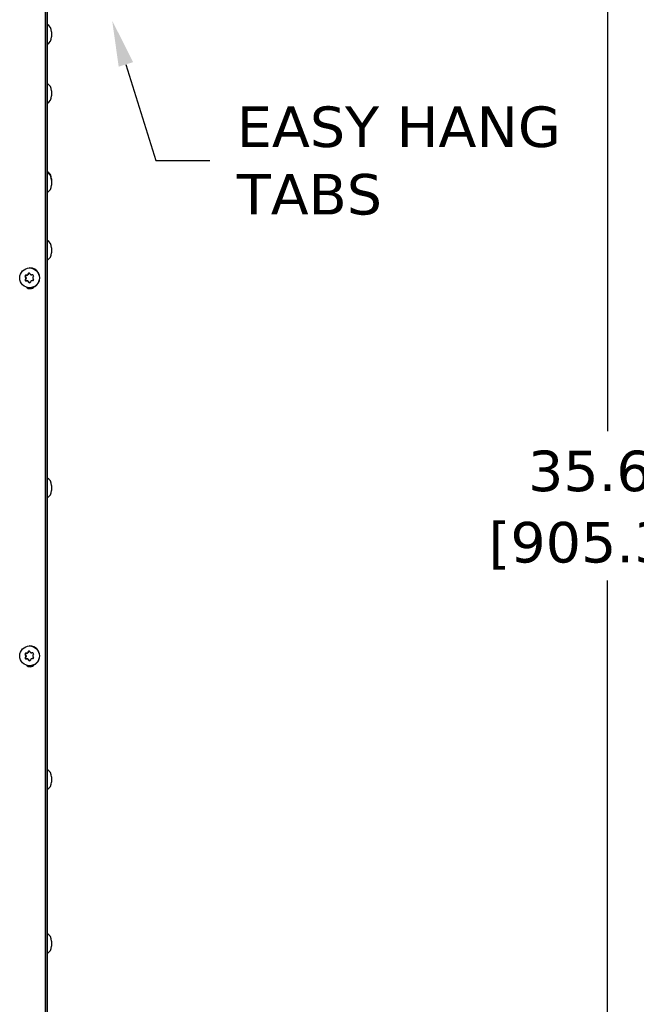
# Model space of a CAD drawing. Header units: inches. Extents: x -1 to 128, y 3 to 101.
# Tile 11 of 17: x 55 to 66, y 56 to 75. Entities that reach past the tile are written whole.
import ezdxf
from ezdxf import colors
from ezdxf.entities.mleader import LeaderData, LeaderLine
from ezdxf.math import Vec2, Vec3

# ---------------------------------------------------------------- set-up
doc = ezdxf.new("R2010")
doc.units = ezdxf.units.IN
doc.header["$LTSCALE"] = 12
doc.header["$MEASUREMENT"] = 0
doc.header["$PDSIZE"] = -1
doc.linetypes.add('SLD-Solid', pattern=[0])
doc.layers.add('DIMENSIONS', color=140, linetype='SLD-Solid', lineweight=25)
doc.styles.get("Standard").update_dxf_attribs({"font": 'verdana.ttf'})
doc.dimstyles.get("Standard").update_dxf_attribs({"dimtxt": 0.18, "dimasz": 0.18, "dimexe": 0.18, "dimexo": 0.0625, "dimgap": 0.09, "dimtad": 0, "dimtih": 1, "dimtoh": 1, "dimdec": 4, "dimzin": 0, "dimdsep": 46, "dimtxsty": 'Standard', "dimcen": 0.09, "dimadec": 0, "dimazin": 0, "dimtfac": 1, "dimtdec": 4, "dimtofl": 0, "dimtmove": 0, "dimatfit": 3, "dimfxl": 1, "dimtolj": 1, "dimtzin": 0, "dimarcsym": 0})

# ---------------------------------------------------------------- blocks, each defined once
blk = doc.blocks.new('*D94')
at = {"layer": 'Defpoints', "color": 0, "transparency": 16777216}
for p in [(65.73, 83.465), (81.898, 83.465), (81.138, 47.823)]:
    blk.add_point(p, dxfattribs=at)
at = {"layer": 'DIMENSIONS', "color": 0, "lineweight": -2, "transparency": 16777216}
for p, q in [((81.298, 83.465), (64.23, 83.465)), ((65.73, 82.715), (65.73, 67.025)), ((65.73, 48.573), (65.73, 64.262)), ((80.538, 47.823), (64.23, 47.823))]:
    blk.add_line(p, q, dxfattribs=at)
at = {"layer": 'DIMENSIONS', "color": 0, "transparency": 16777216}
for points in [[(65.605, 82.715), (65.855, 82.715), (65.73, 83.465)], [(65.605, 48.573), (65.855, 48.573), (65.73, 47.823)]]:
    blk.add_solid(points, dxfattribs=at)
at = {"layer": 'DIMENSIONS', "color": 0, "transparency": 16777216, "char_height": 0.75, "attachment_point": 5}
for s, insert in [('\\A1;35.64', (65.73, 66.284)), ('\\A1;[905.31]', (65.73, 64.903))]:
    blk.add_mtext(s, dxfattribs=dict(at, insert=insert))

msp = doc.modelspace()

# ---------------------------------------------------------------- linework, layer by layer
for p, q in [((55.31419, 47.91556), (55.31419, 85.02306)), ((55.31925, 47.91556), (55.31925, 85.02306)), ((55.34719, 84.86556), (55.34719, 48.59656)), ((55.42719, 74.42216), (55.42719, 74.32816)), ((55.42719, 73.32866), (55.42719, 73.23466)), ((55.42719, 71.69656), (55.42719, 71.67757)), ((55.42719, 71.67757), (55.42719, 71.58357)), ((55.42719, 70.42356), (55.42719, 70.32956)), ((55.02672, 70.04856), (55.01975, 70.04856)), ((54.93739, 69.88728), (54.94792, 69.88728)), ((54.93987, 69.83632), (54.9504, 69.83632)), ((54.94708, 69.87174), (54.9579, 69.87174)), ((54.94792, 69.88728), (54.9579, 69.87174)), ((54.948, 69.85276), (54.95882, 69.85276)), ((54.95882, 69.85276), (54.9504, 69.83632)), ((54.95237, 69.91653), (54.9629, 69.91653)), ((54.98129, 69.91743), (54.9629, 69.91653)), ((54.97048, 69.91743), (54.98129, 69.91743)), ((54.98639, 69.92773), (54.9972, 69.92773)), ((54.99509, 69.94417), (55.00562, 69.94417)), ((55.00562, 69.94417), (54.9972, 69.92773)), ((55.05341, 69.92152), (55.06424, 69.92152)), ((55.05434, 69.92155), (55.06516, 69.92155)), ((55.07611, 69.92208), (55.06516, 69.92155)), ((54.98747, 69.8096), (54.97664, 69.8096)), ((54.99256, 69.80089), (55.00338, 69.80089)), ((55.00282, 69.78535), (55.01335, 69.78535)), ((55.00338, 69.80089), (55.01335, 69.78535)), ((55.01975, 69.68256), (55.02672, 69.68256)), ((55.42719, 66.02356), (55.42719, 65.92956)), ((54.95237, 62.91653), (54.9629, 62.91653)), ((54.98129, 62.91743), (54.9629, 62.91653)), ((54.97048, 62.91743), (54.98129, 62.91743)), ((54.98639, 62.92773), (54.9972, 62.92773)), ((54.99509, 62.94417), (55.00562, 62.94417)), ((55.00562, 62.94417), (54.9972, 62.92773)), ((55.02672, 63.04856), (55.01975, 63.04856)), ((55.05341, 62.92152), (55.06424, 62.92152)), ((55.05434, 62.92155), (55.06516, 62.92155)), ((55.07611, 62.92208), (55.06516, 62.92155)), ((54.93739, 62.88728), (54.94792, 62.88728)), ((54.93987, 62.83632), (54.9504, 62.83632)), ((54.94708, 62.87174), (54.9579, 62.87174)), ((54.94792, 62.88728), (54.9579, 62.87174)), ((54.948, 62.85276), (54.95882, 62.85276)), ((54.95882, 62.85276), (54.9504, 62.83632)), ((54.98747, 62.8096), (54.97664, 62.8096)), ((54.99256, 62.80089), (55.00338, 62.80089)), ((55.00282, 62.78535), (55.01335, 62.78535)), ((55.00338, 62.80089), (55.01335, 62.78535)), ((55.01975, 62.68256), (55.02672, 62.68256)), ((55.42719, 60.62356), (55.42719, 60.52956)), ((55.42719, 57.58556), (55.42719, 57.49156))]:
    msp.add_line(p, q)
for centre, radius, start, end in [((55.26382, 74.42216), 0.16338, 0, 59.313941), ((55.26382, 74.32816), 0.16338, 300.686059, 0), ((55.26382, 73.32866), 0.16338, 0, 59.313941), ((55.26382, 73.23466), 0.16338, 300.686059, 0), ((55.26382, 71.69656), 0.16338, 0, 59.313941), ((55.26382, 71.67757), 0.16338, 0, 59.313941), ((55.26382, 71.58357), 0.16338, 300.686059, 0), ((55.26382, 70.42356), 0.16338, 0, 59.313941), ((55.26382, 70.32956), 0.16338, 300.686059, 0), ((54.95366, 69.89741), 0.01917, 93.875463, 211.894128), ((54.95702, 69.82781), 0.01915, 153.60826, 271.785131), ((54.93054, 69.86142), 0.01949, 333.611634, 31.959274), ((54.9694, 69.93655), 0.01915, 273.23982, 332.551412), ((55.01192, 69.93558), 0.01889, 32.67181, 152.941672), ((55.05333, 69.94024), 0.01872, 212.3133, 273.101024), ((55.07416, 69.90366), 0.01883, 331.939041, 93.45435), ((55.07758, 69.8334), 0.01883, 272.109951, 33.659641), ((55.09857, 69.86965), 0.01866, 152.17872, 213.392188), ((54.97654, 69.7905), 0.0191, 32.972689, 92.441634), ((55.01872, 69.79551), 0.01887, 212.575616, 333.037865), ((55.06039, 69.795), 0.0187, 92.460302, 153.33093), ((55.26382, 66.02356), 0.16338, 0, 59.313941), ((55.26382, 65.92956), 0.16338, 300.686059, 0), ((54.95366, 62.89741), 0.01917, 93.875463, 211.894128), ((54.9694, 62.93655), 0.01915, 273.23982, 332.551412), ((55.01192, 62.93558), 0.01889, 32.67181, 152.941672), ((55.05333, 62.94024), 0.01872, 212.3133, 273.101024), ((55.07416, 62.90366), 0.01883, 331.939041, 93.45435), ((54.95702, 62.82781), 0.01915, 153.60826, 271.785131), ((54.93054, 62.86142), 0.01949, 333.611634, 31.959274), ((54.97654, 62.7905), 0.0191, 32.972689, 92.441634), ((55.01872, 62.79551), 0.01887, 212.575616, 333.037865), ((55.06039, 62.795), 0.0187, 92.460302, 153.33093), ((55.07758, 62.8334), 0.01883, 272.109951, 33.659641), ((55.09857, 62.86965), 0.01866, 152.17872, 213.392188), ((55.26382, 60.62356), 0.16338, 0, 59.313941), ((55.26382, 60.52956), 0.16338, 300.686059, 0), ((55.26382, 57.58556), 0.16338, 0, 59.313941), ((55.26382, 57.49156), 0.16338, 300.686059, 0)]:
    msp.add_arc(centre, radius, start, end)
for centre, major_axis in [((55.01975, 69.86556), (0, -0.183)), ((55.01975, 62.86556), (0, 0.183))]:
    msp.add_ellipse(centre, major_axis=major_axis, ratio=0.9961947)
for centre, major_axis, ratio, start_param, end_param in [((55.02672, 69.86556), (0, 0.183), 0.9961947, 3.14159265, 6.28318531), ((54.99537, 69.83631), (-0.16086, 0.2487), 0.07326344, 1.31728169, 1.38067504), ((54.99275, 69.89024), (-0.13582, -0.26322), 0.07751502, -1.388053, -1.32465965), ((54.96382, 69.89757), (0, 0.01899), 0.9961947, 0.04880075, 2.14319586), ((54.96722, 69.82764), (0, 0.01899), 0.9961947, 1.09599831, 3.14159265), ((55.03796, 69.91949), (-0.29584, -0.01439), 0.00425158, -1.34086481, -1.27747146), ((54.94199, 69.86145), (0, 0.019), 0.9961947, 4.23759096, 5.28478851), ((54.98037, 69.93641), (0, -0.019), 0.9961947, 0.04880075, 1.09599831), ((54.99275, 69.89024), (0.13582, 0.26322), 0.07751502, 1.40460946, 1.46800281), ((55.02245, 69.93549), (0, -0.01899), 0.9961947, 3.41344843, 4.23759096), ((55.0858, 69.89481), (-0.16086, 0.2487), 0.07326344, 1.31728169, 1.38067504), ((55.03796, 69.91949), (0.29584, 0.01439), 0.00425158, 1.45179765, 1.515191), ((55.06424, 69.94052), (0, 0.019), 0.9961947, 3.14159265, 3.19039341), ((55.08843, 69.84088), (0.13582, 0.26322), 0.07751502, 1.40460946, 1.46800281), ((55.0858, 69.89481), (0.16086, -0.2487), 0.07326344, -1.47538077, -1.41198742), ((55.04321, 69.81163), (-0.29584, -0.01439), 0.00425158, -1.34086481, -1.27747146), ((55.02959, 69.76556), (0, 0.1), 0.9961947, 2.39852842, 4.0018864), ((54.98747, 69.7906), (0, -0.019), 0.9961947, 2.14319586, 3.14159265), ((54.99537, 69.83631), (0.16086, -0.2487), 0.07326344, -1.47538077, -1.41198742), ((55.02925, 69.79563), (0, 0.01899), 0.9961947, 2.14319586, 2.85915846), ((55.08843, 69.84088), (-0.13582, -0.26322), 0.07751502, -1.388053, -1.32465965), ((55.04321, 69.81163), (0.29584, 0.01439), 0.00425158, 1.45179765, 1.515191), ((54.96382, 62.89757), (0, 0.01899), 0.9961947, 0.04880075, 2.14319586), ((55.03796, 62.91949), (-0.29584, -0.01439), 0.00425158, -1.34086481, -1.27747146), ((54.98037, 62.93641), (0, -0.019), 0.9961947, 0.04880075, 1.09599831), ((54.99275, 62.89024), (0.13582, 0.26322), 0.07751502, 1.40460946, 1.46800281), ((55.02245, 62.93549), (0, -0.01899), 0.9961947, 3.41344843, 4.23759096), ((55.02672, 62.86556), (0, -0.183), 0.9961947, 0, 3.14159265), ((55.0858, 62.89481), (-0.16086, 0.2487), 0.07326344, 1.31728169, 1.38067504), ((55.03796, 62.91949), (0.29584, 0.01439), 0.00425158, 1.45179765, 1.515191), ((55.06424, 62.94052), (0, 0.019), 0.9961947, 3.14159265, 3.19039341), ((54.99537, 62.83631), (-0.16086, 0.2487), 0.07326344, 1.31728169, 1.38067504), ((54.99275, 62.89024), (-0.13582, -0.26322), 0.07751502, -1.388053, -1.32465965), ((54.96722, 62.82764), (0, 0.01899), 0.9961947, 1.09599831, 3.14159265), ((55.04321, 62.81163), (-0.29584, -0.01439), 0.00425158, -1.34086481, -1.27747146), ((54.94199, 62.86145), (0, 0.019), 0.9961947, 4.23759096, 5.28478851), ((54.98747, 62.7906), (0, -0.019), 0.9961947, 2.14319586, 3.14159265), ((54.99537, 62.83631), (0.16086, -0.2487), 0.07326344, -1.47538077, -1.41198742), ((55.02925, 62.79563), (0, 0.01899), 0.9961947, 2.14319586, 2.85915846), ((55.08843, 62.84088), (-0.13582, -0.26322), 0.07751502, -1.388053, -1.32465965), ((55.04321, 62.81163), (0.29584, 0.01439), 0.00425158, 1.45179765, 1.515191), ((55.08843, 62.84088), (0.13582, 0.26322), 0.07751502, 1.40460946, 1.46800281), ((55.0858, 62.89481), (0.16086, -0.2487), 0.07326344, -1.47538077, -1.41198742), ((55.02959, 62.76556), (0, 0.1), 0.9961947, 2.39852842, 4.0018864)]:
    msp.add_ellipse(centre, major_axis=major_axis, ratio=ratio, start_param=start_param, end_param=end_param)

# ---------------------------------------------------------------- dimensions: what is measured, and where the dimension line sits
at = {"layer": 'DIMENSIONS'}
dim = msp.add_linear_dim(base=(65.72979, 83.46454), p1=(81.13785, 47.82254), p2=(81.89837, 83.46454), angle=90, dimstyle='Standard', override={"dimtxt": 0.75, "dimasz": 0.75, "dimexe": 1.5, "dimexo": 0.6, "dimgap": 0.25, "dimdec": 2, "dimzin": 1, "dimpost": '\\X', "dimtdec": 2, "dimtzin": 1}, dxfattribs=at)
dim.commit()
dim.dimension.update_dxf_attribs({"geometry": '*D94', "text_midpoint": (65.72979, 65.64354)})

# ---------------------------------------------------------------- leaders
ml = msp.add_multileader_mtext('Standard', dxfattribs=at)
ml.set_content('EASY HANG\\PTABS', color=256)
ml.set_leader_properties(color=256, linetype='ByLayer', lineweight=-1)
ml.build(insert=Vec2(0, 0))
ml.multileader.update_dxf_attribs({"text_left_attachment_type": 2, "text_right_attachment_type": 2, "dogleg_length": 1, "arrow_head_size": 0.85})
ctx = ml.context
ctx.base_point, ctx.char_height, ctx.arrow_head_size, ctx.landing_gap_size, ctx.plane_origin = Vec3(58.36081, 72.03958), 0.75, 0.85, 0.5, Vec3(56.64674, 74.79338)
ctx.left_attachment, ctx.right_attachment = 2, 2
notes = []
notes.append((ctx, [(0, (1, 1, 0), (57.36081, 72.03958), (1, 0), 1, [(0, [(56.55164, 74.62978)], 0, [])])]))
ctx.mtext.insert, ctx.mtext.flow_direction = Vec3(58.86081, 73.03958), 5
for ctx, leaders in notes:
    for number, flags, end, landing, length, lines in leaders:
        leader = LeaderData()
        leader.index, (leader.has_last_leader_line, leader.has_dogleg_vector, leader.attachment_direction) = number, flags
        leader.last_leader_point, leader.dogleg_vector, leader.dogleg_length = Vec3(end), Vec3(landing), length
        for number, points, colour, breaks in lines:
            line = LeaderLine()
            line.index, line.vertices, line.color, line.breaks = number, Vec3.list(points), colors.encode_raw_color(colour), breaks
            leader.lines.append(line)
        ctx.leaders.append(leader)

doc.saveas('drawing.dxf')
